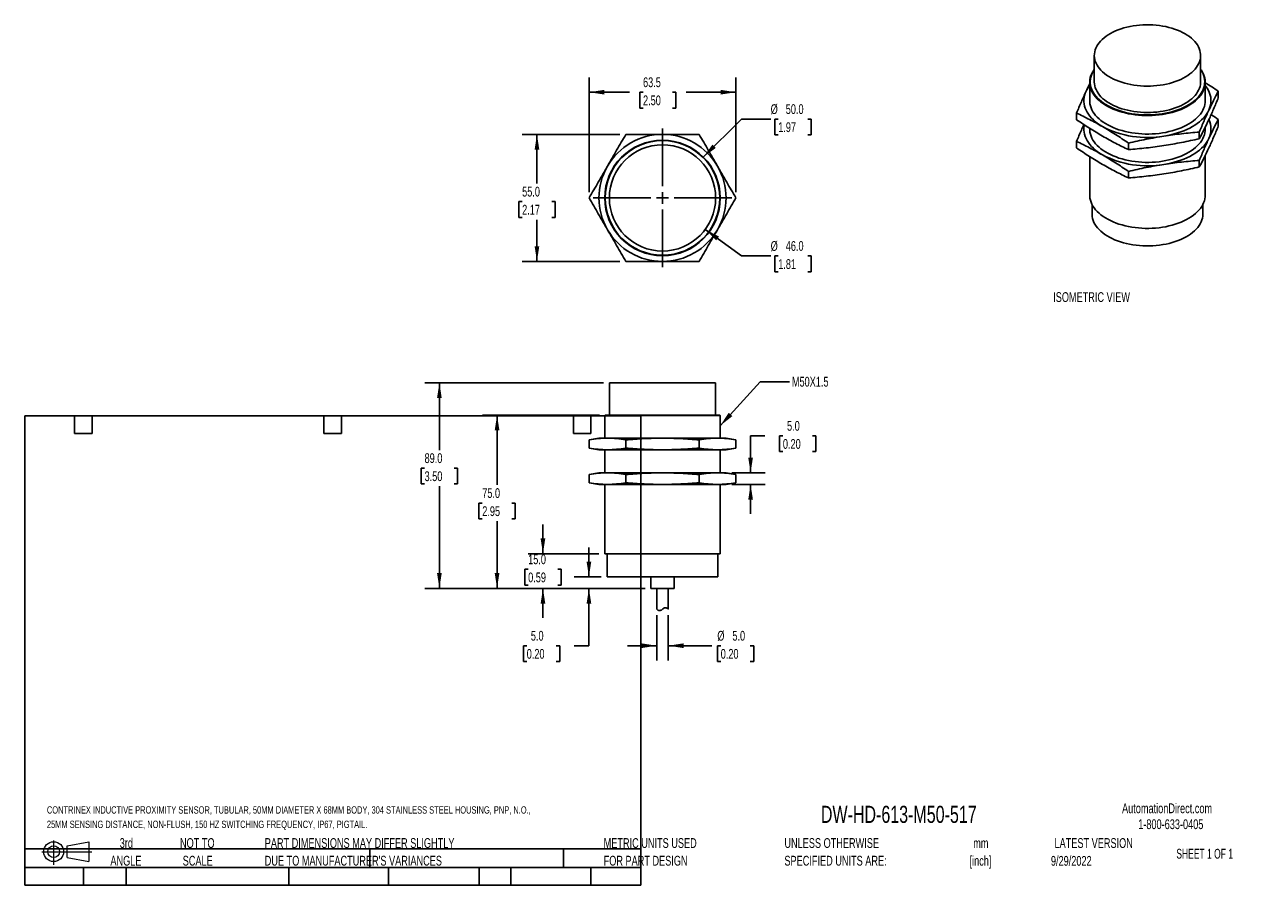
# Model space of a CAD drawing. Header units: millimetres. Extents: x 6 to 543, y 6 to 379.
import ezdxf

# ---------------------------------------------------------------- set-up
doc = ezdxf.new("R2010")
doc.units = ezdxf.units.MM
doc.header["$LTSCALE"] = 2
doc.linetypes.add('CENTERX2', pattern=[20.32, 12.7, -2.54, 2.54, -2.54])
doc.layers.add('CENTER', color=40, linetype='CENTERX2')
doc.layers.add('DIMENSIONS', color=140, linetype='Continuous', lineweight=25)
doc.layers.add('TEXT', color=140, linetype='Continuous', lineweight=25)
doc.styles.add('SLDTEXTSTYLE0', font='TXT', dxfattribs={"width": 0.7})
doc.styles.add('SLDTEXTSTYLE1', font='TXT', dxfattribs={"width": 0.65})
doc.dimstyles.new('SLDDIMSTYLE0', dxfattribs={"dimtxt": 4.316016, "dimasz": 6.604, "dimexe": 0, "dimexo": 0.0625, "dimgap": 1.079004, "dimtad": 0, "dimtih": 1, "dimtoh": 1, "dimrnd": 1e-09, "dimzin": 4, "dimdsep": 46, "dimtxsty": 'SLDTEXTSTYLE0', "dimsah": 1, "dimcen": 0.09, "dimadec": 0, "dimazin": 1, "dimtfac": 1, "dimtmove": 0, "dimatfit": 0, "dimfxl": 0, "dimfrac": 2, "dimtolj": 1, "dimtzin": 12, "dimarcsym": 0})
doc.dimstyles.new('SLDDIMSTYLE1', dxfattribs={"dimtxt": 4.316016, "dimasz": 6.604, "dimexe": 0, "dimexo": 0.0625, "dimgap": 1.079004, "dimtad": 0, "dimtih": 1, "dimtoh": 1, "dimrnd": 1e-09, "dimzin": 4, "dimdsep": 46, "dimtxsty": 'SLDTEXTSTYLE0', "dimsah": 1, "dimcen": 0.09, "dimadec": 0, "dimazin": 1, "dimtfac": 1, "dimtofl": 0, "dimtmove": 0, "dimatfit": 3, "dimfxl": 0, "dimfrac": 2, "dimtolj": 1, "dimtzin": 12, "dimarcsym": 0})
doc.dimstyles.new('SLDDIMSTYLE2', dxfattribs={"dimtxt": 0.18, "dimasz": 6.604, "dimexe": 0, "dimexo": 0.0625, "dimgap": 0, "dimtad": 0, "dimtih": 1, "dimtoh": 1, "dimdec": 0, "dimrnd": 1e-09, "dimzin": 0, "dimdsep": 46, "dimtxsty": 'Standard', "dimsah": 1, "dimcen": 0.09, "dimadec": 0, "dimazin": 0, "dimtfac": 6.604, "dimtdec": 0, "dimtofl": 0, "dimtmove": 0, "dimatfit": 3, "dimfxl": 0, "dimfrac": 2, "dimtolj": 1, "dimtzin": 0, "dimarcsym": 0})
doc.dimstyles.new('SLDDIMSTYLE3', dxfattribs={"dimtxt": 4.316016, "dimasz": 6.604, "dimexe": 0, "dimexo": 0.0625, "dimgap": 1.079004, "dimtad": 0, "dimtih": 1, "dimtoh": 1, "dimrnd": 1e-09, "dimzin": 4, "dimdsep": 46, "dimtxsty": 'SLDTEXTSTYLE0', "dimsah": 1, "dimcen": 0, "dimadec": 0, "dimazin": 1, "dimtfac": 1, "dimtofl": 0, "dimtmove": 0, "dimatfit": 3, "dimfxl": 0, "dimfrac": 2, "dimtolj": 1, "dimtzin": 12, "dimarcsym": 0})
doc.dimstyles.new('SLDDIMSTYLE4', dxfattribs={"dimtxt": 4.316016, "dimasz": 6.604, "dimexe": 0, "dimexo": 0.0625, "dimgap": 1.079004, "dimtad": 0, "dimtih": 1, "dimtoh": 1, "dimrnd": 1e-09, "dimzin": 12, "dimdsep": 46, "dimtxsty": 'SLDTEXTSTYLE0', "dimsah": 1, "dimcen": 0.09, "dimadec": 0, "dimazin": 3, "dimtfac": 1, "dimtofl": 0, "dimtmove": 0, "dimatfit": 3, "dimfxl": 0, "dimfrac": 2, "dimtolj": 1, "dimtzin": 12, "dimarcsym": 0})

# ---------------------------------------------------------------- blocks, each defined once
blk = doc.blocks.new('Block11')
at = {"color": 7, "linetype": 'Continuous', "lineweight": 18}
for p, q in [((0, 5.76), (21.75, 5.76)), ((5.18, 10.62), (5.18, 0)), ((10.96, 8.33), (20.35, 10.06)), ((10.96, 3.19), (10.96, 8.33)), ((20.35, 10.06), (20.35, 1.46)), ((10.96, 3.19), (20.35, 1.46))]:
    blk.add_line(p, q, dxfattribs=at)
for radius in [4.3, 2.57]:
    blk.add_circle((5.18, 5.76), radius, dxfattribs=at)
blk = doc.blocks.new('Block12')
at = {"color": 7, "linetype": 'Continuous'}
blk.add_blockref('Block11', (0, 0), dxfattribs=at)
blk = doc.blocks.new('SW_NOTE_0')
at = {"layer": 'TEXT', "color": 0, "char_height": 3.175, "attachment_point": 1, "style": 'SLDTEXTSTYLE0'}
for s, insert in [('CONTRINEX INDUCTIVE PROXIMITY SENSOR, TUBULAR, 50MM DIAMETER X 68MM BODY, 304 STAINLESS STEEL HOUSING, PNP, N.O.,', (0, 4.09)), ('25MM SENSING DISTANCE, NON-FLUSH, 150 HZ SWITCHING FREQUENCY, IP67, PIGTAIL.', (0, -2.14))]:
    blk.add_mtext(s, dxfattribs=dict(at, insert=insert))
blk = doc.blocks.new('SW_NOTE_0_1')
at = {"layer": 'TEXT', "color": 0, "char_height": 4.233, "attachment_point": 2, "style": 'SLDTEXTSTYLE0'}
for s, insert in [('mm', (5.69, 5.46)), ('[inch]', (5.52, -2.19))]:
    blk.add_mtext(s, dxfattribs=dict(at, insert=insert))
blk = doc.blocks.new('SW_NOTE_0_2')
at = {"layer": 'TEXT', "color": 0, "char_height": 4.2333, "attachment_point": 1, "style": 'SLDTEXTSTYLE0'}
for s, insert in [('UNLESS OTHERWISE', (0, 5.46)), ('SPECIFIED UNITS ARE:', (0, -2.19))]:
    blk.add_mtext(s, dxfattribs=dict(at, insert=insert))
blk = doc.blocks.new('SW_NOTE_0_3')
at = {"layer": 'TEXT', "color": 0, "char_height": 4.2333, "attachment_point": 1, "style": 'SLDTEXTSTYLE0'}
for s, insert in [('PART DIMENSIONS MAY DIFFER SLIGHTLY', (0, 5.46)), ("DUE TO MANUFACTURER'S VARIANCES", (0, -2.19))]:
    blk.add_mtext(s, dxfattribs=dict(at, insert=insert))
blk = doc.blocks.new('SW_NOTE_0_4')
at = {"layer": 'TEXT', "color": 0, "char_height": 4.233, "attachment_point": 2, "style": 'SLDTEXTSTYLE0'}
for s, insert in [('NOT TO', (10.52, 5.46)), ('SCALE', (10.71, -2.19))]:
    blk.add_mtext(s, dxfattribs=dict(at, insert=insert))
blk = doc.blocks.new('SW_NOTE_0_5')
at = {"layer": 'TEXT', "color": 0, "char_height": 4.233, "attachment_point": 2, "style": 'SLDTEXTSTYLE0'}
for s, insert in [('3rd', (4.63, 5.46)), ('ANGLE', (4.44, -2.19))]:
    blk.add_mtext(s, dxfattribs=dict(at, insert=insert))
blk = doc.blocks.new('SW_NOTE_0_6')
at = {"layer": 'TEXT', "color": 0, "char_height": 4.2333, "attachment_point": 1, "style": 'SLDTEXTSTYLE0'}
for s, insert in [('METRIC UNITS USED', (0, 5.46)), ('FOR PART DESIGN', (0, -2.19))]:
    blk.add_mtext(s, dxfattribs=dict(at, insert=insert))
blk = doc.blocks.new('_D')
at = {"layer": 'DIMENSIONS'}
for p, q in [((279.94, 123.3), (279.94, 103.67)), ((284.94, 123.3), (284.94, 103.67)), ((279.94, 110.02), (267.24, 110.02)), ((284.94, 110.02), (303.77, 110.02)), ((307.64, 110.02), (306.19, 110.02)), ((306.19, 110.02), (306.19, 103.16)), ((320.46, 110.02), (321.91, 110.02)), ((321.91, 110.02), (321.91, 103.16)), ((306.19, 103.16), (307.64, 103.16)), ((321.91, 103.16), (320.46, 103.16))]:
    blk.add_line(p, q, dxfattribs=at)
for points in [[(279.94, 110.02), (273.33, 111.04), (273.33, 109)], [(284.94, 110.02), (291.54, 109), (291.54, 111.04)]]:
    blk.add_solid(points, dxfattribs=at)
at = {"layer": 'DIMENSIONS', "char_height": 4.233, "attachment_point": 1, "style": 'SLDTEXTSTYLE0'}
for s, insert in [('%%c', (306.17, 116.44)), ('5.0', (312.69, 116.44)), ('0.20', (307.64, 108.62))]:
    blk.add_mtext(s, dxfattribs=dict(at, insert=insert))
blk = doc.blocks.new('_D_1')
at = {"layer": 'DIMENSIONS'}
for p, q in [((250.59, 139.84), (250.59, 152.54)), ((255.9, 139.84), (244.24, 139.84)), ((274.9, 134.84), (244.24, 134.84)), ((250.59, 110.02), (250.59, 134.84)), ((223.65, 110.02), (222.2, 110.02)), ((222.2, 110.02), (222.2, 103.16)), ((236.47, 110.02), (237.92, 110.02)), ((237.92, 110.02), (237.92, 103.16)), ((244.25, 110.02), (250.59, 110.02)), ((222.2, 103.16), (223.65, 103.16)), ((237.92, 103.16), (236.47, 103.16))]:
    blk.add_line(p, q, dxfattribs=at)
for points in [[(250.59, 139.84), (251.6, 146.45), (249.57, 146.45)], [(250.59, 134.84), (249.57, 128.24), (251.6, 128.24)]]:
    blk.add_solid(points, dxfattribs=at)
at = {"layer": 'DIMENSIONS', "char_height": 4.233, "attachment_point": 1, "style": 'SLDTEXTSTYLE0'}
for s, insert in [('5.0', (225.44, 116.44)), ('0.20', (223.65, 108.62))]:
    blk.add_mtext(s, dxfattribs=dict(at, insert=insert))
blk = doc.blocks.new('_D_2')
at = {"layer": 'DIMENSIONS'}
for p, q in [((230.68, 149.84), (230.68, 162.54)), ((254.9, 149.84), (224.33, 149.84)), ((224.27, 143.12), (222.82, 143.12)), ((222.82, 143.12), (222.82, 136.26)), ((237.09, 143.12), (238.54, 143.12)), ((238.54, 143.12), (238.54, 136.26)), ((222.82, 136.26), (224.27, 136.26)), ((274.9, 134.84), (224.33, 134.84)), ((230.68, 134.84), (230.68, 122.14)), ((238.54, 136.26), (237.09, 136.26))]:
    blk.add_line(p, q, dxfattribs=at)
for points in [[(230.68, 149.84), (231.7, 156.45), (229.67, 156.45)], [(230.68, 134.84), (229.67, 128.24), (231.7, 128.24)]]:
    blk.add_solid(points, dxfattribs=at)
at = {"layer": 'DIMENSIONS', "char_height": 4.233, "attachment_point": 1, "style": 'SLDTEXTSTYLE0'}
for s, insert in [('15.0', (224.27, 149.54)), ('0.59', (224.27, 141.71))]:
    blk.add_mtext(s, dxfattribs=dict(at, insert=insert))
blk = doc.blocks.new('_D_3')
at = {"layer": 'DIMENSIONS'}
for p, q in [((255.1, 209.84), (204.46, 209.84)), ((210.81, 209.84), (210.81, 179.6)), ((204.4, 171.77), (202.95, 171.77)), ((202.95, 171.77), (202.95, 164.91)), ((217.23, 171.77), (218.67, 171.77)), ((218.67, 171.77), (218.67, 164.91)), ((202.95, 164.91), (204.4, 164.91)), ((210.81, 134.84), (210.81, 163.95)), ((218.67, 164.91), (217.23, 164.91)), ((274.9, 134.84), (204.46, 134.84))]:
    blk.add_line(p, q, dxfattribs=at)
for points in [[(210.81, 209.84), (209.8, 203.24), (211.83, 203.24)], [(210.81, 134.84), (211.83, 141.45), (209.8, 141.45)]]:
    blk.add_solid(points, dxfattribs=at)
at = {"layer": 'DIMENSIONS', "char_height": 4.233, "attachment_point": 1, "style": 'SLDTEXTSTYLE0'}
for s, insert in [('75.0', (204.4, 178.2)), ('2.95', (204.4, 170.37))]:
    blk.add_mtext(s, dxfattribs=dict(at, insert=insert))
blk = doc.blocks.new('_D_4')
at = {"layer": 'DIMENSIONS'}
for p, q in [((256.9, 223.84), (179.5, 223.84)), ((185.85, 223.84), (185.85, 194.73)), ((179.43, 186.9), (177.98, 186.9)), ((177.98, 186.9), (177.98, 180.04)), ((192.26, 186.9), (193.71, 186.9)), ((193.71, 186.9), (193.71, 180.04)), ((177.98, 180.04), (179.43, 180.04)), ((185.85, 134.84), (185.85, 179.07)), ((193.71, 180.04), (192.26, 180.04)), ((274.9, 134.84), (179.5, 134.84))]:
    blk.add_line(p, q, dxfattribs=at)
for points in [[(185.85, 223.84), (184.83, 217.24), (186.86, 217.24)], [(185.85, 134.84), (186.86, 141.45), (184.83, 141.45)]]:
    blk.add_solid(points, dxfattribs=at)
at = {"layer": 'DIMENSIONS', "char_height": 4.233, "attachment_point": 1, "style": 'SLDTEXTSTYLE0'}
for s, insert in [('89.0', (179.43, 193.32)), ('3.50', (179.43, 185.5))]:
    blk.add_mtext(s, dxfattribs=dict(at, insert=insert))
blk = doc.blocks.new('_D_5')
at = {"layer": 'DIMENSIONS'}
for p, q in [((326.78, 200.88), (320.57, 200.88)), ((320.57, 200.88), (320.57, 184.84)), ((334.56, 200.88), (333.11, 200.88)), ((333.11, 200.88), (333.11, 194.02)), ((347.38, 200.88), (348.83, 200.88)), ((348.83, 200.88), (348.83, 194.02)), ((333.11, 194.02), (334.56, 194.02)), ((348.83, 194.02), (347.38, 194.02)), ((312.48, 184.84), (326.92, 184.84)), ((312.48, 179.84), (326.92, 179.84)), ((320.57, 179.84), (320.57, 167.14))]:
    blk.add_line(p, q, dxfattribs=at)
for points in [[(320.57, 184.84), (321.59, 191.45), (319.56, 191.45)], [(320.57, 179.84), (319.56, 173.24), (321.59, 173.24)]]:
    blk.add_solid(points, dxfattribs=at)
at = {"layer": 'DIMENSIONS', "char_height": 4.233, "attachment_point": 1, "style": 'SLDTEXTSTYLE0'}
for s, insert in [('5.0', (336.35, 207.3)), ('0.20', (334.56, 199.47))]:
    blk.add_mtext(s, dxfattribs=dict(at, insert=insert))
blk = doc.blocks.new('_D_6')
at = {"layer": 'DIMENSIONS'}
for p, q in [((300.11, 321.52), (316.57, 337.98)), ((316.57, 337.98), (329.27, 337.98)), ((332.53, 337.98), (331.08, 337.98)), ((331.08, 337.98), (331.08, 331.12)), ((345.36, 337.98), (346.8, 337.98)), ((346.8, 337.98), (346.8, 331.12)), ((331.08, 331.12), (332.53, 331.12)), ((346.8, 331.12), (345.36, 331.12))]:
    blk.add_line(p, q, dxfattribs=at)
blk.add_solid([(300.11, 321.52), (305.5, 325.47), (304.06, 326.91)], dxfattribs=at)
at = {"layer": 'DIMENSIONS', "char_height": 4.233, "attachment_point": 1, "style": 'SLDTEXTSTYLE0'}
for s, insert in [('%%c', (329.27, 344.4)), ('50.0', (335.79, 344.4)), ('1.97', (332.53, 336.57))]:
    blk.add_mtext(s, dxfattribs=dict(at, insert=insert))
blk = doc.blocks.new('_D_7')
at = {"layer": 'DIMENSIONS'}
for p, q in [((300.96, 290.21), (316.57, 278.74)), ((316.57, 278.74), (329.27, 278.74)), ((332.53, 278.74), (331.08, 278.74)), ((331.08, 278.74), (331.08, 271.88)), ((345.36, 278.74), (346.8, 278.74)), ((346.8, 278.74), (346.8, 271.88)), ((331.08, 271.88), (332.53, 271.88)), ((346.8, 271.88), (345.36, 271.88))]:
    blk.add_line(p, q, dxfattribs=at)
blk.add_solid([(300.96, 290.21), (305.68, 285.48), (306.89, 287.12)], dxfattribs=at)
at = {"layer": 'DIMENSIONS', "char_height": 4.233, "attachment_point": 1, "style": 'SLDTEXTSTYLE0'}
for s, insert in [('%%c', (329.27, 285.16)), ('46.0', (335.79, 285.16)), ('1.81', (332.53, 277.33))]:
    blk.add_mtext(s, dxfattribs=dict(at, insert=insert))
blk = doc.blocks.new('_D_8')
at = {"layer": 'DIMENSIONS'}
for p, q in [((250.68, 306.38), (250.68, 355.95)), ((314.19, 306.38), (314.19, 355.95)), ((250.68, 349.6), (268.16, 349.6)), ((274.01, 349.6), (272.56, 349.6)), ((272.56, 349.6), (272.56, 342.74)), ((286.83, 349.6), (288.28, 349.6)), ((288.28, 349.6), (288.28, 342.74)), ((314.19, 349.6), (292.68, 349.6)), ((272.56, 342.74), (274.01, 342.74)), ((288.28, 342.74), (286.83, 342.74))]:
    blk.add_line(p, q, dxfattribs=at)
for points in [[(250.68, 349.6), (257.29, 348.58), (257.29, 350.61)], [(314.19, 349.6), (307.59, 350.61), (307.59, 348.58)]]:
    blk.add_solid(points, dxfattribs=at)
at = {"layer": 'DIMENSIONS', "char_height": 4.233, "attachment_point": 1, "style": 'SLDTEXTSTYLE0'}
for s, insert in [('63.5', (274.01, 356.02)), ('2.50', (274.01, 348.19))]:
    blk.add_mtext(s, dxfattribs=dict(at, insert=insert))
blk = doc.blocks.new('_D_9')
at = {"layer": 'DIMENSIONS'}
for p, q in [((264.02, 331.34), (221.74, 331.34)), ((228.09, 331.34), (228.09, 310.07)), ((221.67, 302.25), (220.23, 302.25)), ((220.23, 302.25), (220.23, 295.39)), ((234.5, 302.25), (235.95, 302.25)), ((235.95, 302.25), (235.95, 295.39)), ((220.23, 295.39), (221.67, 295.39)), ((235.95, 295.39), (234.5, 295.39)), ((228.09, 276.34), (228.09, 294.42)), ((264.02, 276.34), (221.74, 276.34))]:
    blk.add_line(p, q, dxfattribs=at)
for points in [[(228.09, 331.34), (227.07, 324.74), (229.1, 324.74)], [(228.09, 276.34), (229.1, 282.95), (227.07, 282.95)]]:
    blk.add_solid(points, dxfattribs=at)
at = {"layer": 'DIMENSIONS', "char_height": 4.233, "attachment_point": 1, "style": 'SLDTEXTSTYLE0'}
for s, insert in [('55.0', (221.67, 308.67)), ('2.17', (221.67, 300.85))]:
    blk.add_mtext(s, dxfattribs=dict(at, insert=insert))
blk = doc.blocks.new('SW_CENTERMARKSYMBOL_0')
at = {"layer": 'CENTER', "color": 0}
for p, q in [((0, 5.08), (0, 30.04)), ((-5.08, 0), (-30.04, 0)), ((0, 0), (-2.54, 0)), ((0, 0), (0, 2.54)), ((0, 0), (0, -2.54)), ((0, 0), (2.54, 0)), ((5.08, 0), (30.04, 0)), ((0, -5.08), (0, -30.04))]:
    blk.add_line(p, q, dxfattribs=at)

msp = doc.modelspace()

# ---------------------------------------------------------------- linework, layer by layer
for p, q in [((469.384, 365.511), (469.384, 354.08)), ((515.384, 354.08), (515.384, 365.511)), ((467.384, 353.916), (467.384, 345.914)), ((517.384, 345.914), (517.384, 353.916)), ((523.056, 350.046), (523.056, 347.188)), ((461.711, 337.699), (461.711, 340.557)), ((523.056, 337.798), (523.056, 334.94)), ((467.384, 333.972), (467.384, 333.666)), ((517.384, 333.666), (517.384, 334.459)), ((461.711, 325.451), (461.711, 328.309)), ((484.165, 324.737), (484.165, 327.595)), ((514.837, 329.482), (514.837, 332.339)), ((467.384, 321.723), (467.384, 305.087)), ((517.384, 305.087), (517.384, 322.211)), ((514.837, 317.234), (514.837, 320.091)), ((484.165, 312.489), (484.165, 315.347)), ((468.384, 301.046), (468.384, 296.922)), ((516.384, 296.922), (516.384, 301.046)), ((259.436, 223.842), (259.436, 209.842)), ((305.436, 223.842), (259.436, 223.842)), ((305.436, 209.842), (305.436, 223.842)), ((257.636, 209.842), (257.436, 209.642)), ((257.436, 209.642), (257.436, 199.842)), ((307.436, 209.642), (257.436, 209.642)), ((307.236, 209.842), (257.636, 209.842)), ((307.436, 209.642), (307.236, 209.842)), ((307.436, 199.842), (307.436, 209.642)), ((254.936, 199.842), (250.682, 199.091)), ((250.682, 195.592), (250.682, 199.091)), ((258.62, 199.842), (254.936, 199.842)), ((282.436, 199.842), (258.62, 199.842)), ((266.559, 195.592), (266.559, 199.091)), ((306.251, 199.842), (282.436, 199.842)), ((298.313, 195.592), (298.313, 199.091)), ((309.936, 199.842), (306.251, 199.842)), ((314.19, 199.091), (309.936, 199.842)), ((314.19, 195.592), (314.19, 199.091)), ((250.682, 195.592), (254.936, 194.842)), ((254.936, 194.842), (258.62, 194.842)), ((257.436, 194.842), (257.436, 184.842)), ((258.62, 194.842), (282.436, 194.842)), ((282.436, 194.842), (306.251, 194.842)), ((306.251, 194.842), (309.936, 194.842)), ((307.436, 184.842), (307.436, 194.842)), ((309.936, 194.842), (314.19, 195.592)), ((254.936, 184.842), (250.682, 184.091)), ((250.682, 180.592), (250.682, 184.091)), ((258.62, 184.842), (254.936, 184.842)), ((282.436, 184.842), (258.62, 184.842)), ((266.559, 180.592), (266.559, 184.091)), ((306.251, 184.842), (282.436, 184.842)), ((298.313, 180.592), (298.313, 184.091)), ((309.936, 184.842), (306.251, 184.842)), ((314.19, 184.091), (309.936, 184.842)), ((314.19, 180.592), (314.19, 184.091)), ((250.682, 180.592), (254.936, 179.842)), ((254.936, 179.842), (258.62, 179.842)), ((257.436, 179.842), (257.436, 149.842)), ((258.62, 179.842), (282.436, 179.842)), ((282.436, 179.842), (306.251, 179.842)), ((306.251, 179.842), (309.936, 179.842)), ((307.436, 149.842), (307.436, 179.842)), ((309.936, 179.842), (314.19, 180.592)), ((257.436, 149.842), (307.436, 149.842)), ((258.436, 149.842), (258.436, 139.842)), ((306.436, 139.842), (306.436, 149.842)), ((258.436, 139.842), (306.436, 139.842)), ((277.436, 139.842), (277.436, 134.842)), ((287.436, 134.842), (287.436, 139.842)), ((277.436, 134.842), (287.436, 134.842)), ((279.936, 134.842), (279.936, 125.834)), ((284.936, 125.849), (284.936, 134.842))]:
    msp.add_line(p, q)
at = {"flags": 128}
for points in [[(508.647, 374.9), (509.627, 374.298), (510.54, 373.662), (511.382, 372.995), (512.152, 372.298), (512.844, 371.576), (513.458, 370.83), (513.99, 370.063), (514.438, 369.279), (514.801, 368.48), (515.078, 367.67), (515.266, 366.851), (515.366, 366.027), (515.377, 365.201), (515.3, 364.377), (515.133, 363.556), (514.879, 362.744), (514.537, 361.942), (514.11, 361.154), (513.599, 360.382), (513.005, 359.631), (512.332, 358.902), (511.582, 358.199), (510.757, 357.524), (509.861, 356.88), (508.898, 356.27), (507.871, 355.695), (506.784, 355.158), (505.641, 354.661), (504.447, 354.206), (503.206, 353.795), (501.924, 353.429), (500.604, 353.11), (499.253, 352.839), (497.875, 352.617), (496.475, 352.445), (495.06, 352.324), (493.635, 352.253), (492.205, 352.234), (490.775, 352.266), (489.352, 352.349), (487.941, 352.484), (486.546, 352.668), (485.174, 352.903), (483.83, 353.186), (482.52, 353.517), (481.247, 353.894), (480.017, 354.316), (478.836, 354.781), (477.706, 355.288), (476.634, 355.835), (475.622, 356.419), (474.676, 357.038), (473.797, 357.69), (472.991, 358.372), (472.26, 359.082), (471.606, 359.817), (471.033, 360.573), (470.543, 361.349), (470.137, 362.141), (469.817, 362.946), (469.584, 363.761), (469.44, 364.583), (469.384, 365.408), (469.418, 366.234), (469.54, 367.056), (469.751, 367.873), (470.049, 368.681), (470.433, 369.476), (470.903, 370.257), (471.455, 371.018), (472.089, 371.759), (472.801, 372.475), (473.589, 373.164), (474.45, 373.824), (475.379, 374.452), (476.375, 375.045), (477.433, 375.601), (478.548, 376.118), (479.717, 376.594), (480.935, 377.027), (482.198, 377.416), (483.499, 377.758), (484.836, 378.053), (486.201, 378.3), (487.59, 378.497), (488.998, 378.644), (490.419, 378.74), (491.847, 378.785), (493.278, 378.779), (494.705, 378.721), (496.123, 378.612), (497.527, 378.453), (498.91, 378.243), (500.269, 377.984), (501.597, 377.677), (502.889, 377.323), (504.141, 376.923), (505.347, 376.479), (506.503, 375.992), (507.605, 375.465), (508.647, 374.9)], [(515.384, 359.572), (515.723, 359.088), (516.217, 358.273), (516.626, 357.443), (516.948, 356.599), (517.182, 355.746), (517.327, 354.887), (517.383, 354.024), (517.349, 353.161), (517.227, 352.3), (517.015, 351.446), (516.715, 350.6), (516.328, 349.766), (515.855, 348.946), (515.298, 348.145), (514.659, 347.364), (513.94, 346.607), (513.144, 345.876), (512.274, 345.173), (511.333, 344.502), (510.324, 343.865), (509.251, 343.264), (508.117, 342.7), (506.927, 342.177), (505.685, 341.696), (504.395, 341.259), (503.062, 340.867), (501.691, 340.521), (500.287, 340.224), (498.854, 339.976), (497.398, 339.777), (495.925, 339.63), (494.438, 339.533), (492.945, 339.488), (491.449, 339.494), (489.957, 339.552), (488.473, 339.662), (487.003, 339.822), (485.553, 340.033), (484.127, 340.294), (482.73, 340.603), (481.368, 340.96), (480.046, 341.364), (478.768, 341.812), (477.538, 342.304), (476.362, 342.837), (475.243, 343.41), (474.185, 344.021), (473.193, 344.667), (472.269, 345.346), (471.417, 346.056), (470.64, 346.794), (469.941, 347.557), (469.323, 348.343), (468.787, 349.15), (468.335, 349.973), (467.97, 350.81), (467.692, 351.659), (467.502, 352.515), (467.401, 353.377), (467.39, 354.24), (467.468, 355.102), (467.636, 355.96), (467.892, 356.811), (468.236, 357.652), (468.666, 358.479), (469.181, 359.289), (469.384, 359.572)], [(515.384, 359.434), (515.537, 359.21), (516.027, 358.402), (516.432, 357.578), (516.751, 356.741), (516.984, 355.895), (517.128, 355.043), (517.183, 354.187), (517.15, 353.33), (517.028, 352.477), (516.818, 351.629), (516.52, 350.789), (516.136, 349.962), (515.667, 349.149), (515.114, 348.354), (514.481, 347.58), (513.768, 346.829), (512.978, 346.103), (512.115, 345.407), (511.181, 344.741), (510.18, 344.109), (509.116, 343.512), (507.991, 342.953), (506.81, 342.434), (505.578, 341.957), (504.299, 341.523), (502.977, 341.135), (501.617, 340.792), (500.224, 340.497), (498.802, 340.251), (497.358, 340.054), (495.896, 339.907), (494.422, 339.811), (492.94, 339.766), (491.456, 339.773), (489.976, 339.83), (488.504, 339.939), (487.046, 340.098), (485.607, 340.308), (484.193, 340.566), (482.808, 340.873), (481.457, 341.227), (480.145, 341.628), (478.877, 342.073), (477.657, 342.56), (476.49, 343.089), (475.38, 343.658), (474.331, 344.263), (473.346, 344.904), (472.43, 345.578), (471.585, 346.282), (470.814, 347.014), (470.121, 347.771), (469.507, 348.551), (468.975, 349.351), (468.527, 350.168), (468.165, 350.998), (467.889, 351.84), (467.701, 352.69), (467.601, 353.544), (467.59, 354.401), (467.668, 355.256), (467.834, 356.107), (468.088, 356.951), (468.429, 357.785), (468.856, 358.605), (469.367, 359.41), (469.384, 359.434)], [(469.384, 354.08), (469.384, 353.976), (469.44, 353.151), (469.584, 352.329), (469.817, 351.515), (470.137, 350.71), (470.543, 349.918), (471.033, 349.142), (471.606, 348.385), (472.26, 347.65), (472.991, 346.941), (473.797, 346.258), (474.676, 345.607), (475.622, 344.987), (476.634, 344.403), (477.706, 343.857), (478.836, 343.35), (480.017, 342.884), (481.247, 342.462), (482.52, 342.085), (483.83, 341.754), (485.174, 341.471), (486.546, 341.237), (487.941, 341.052), (489.352, 340.918), (490.775, 340.834), (492.205, 340.802), (493.635, 340.822), (495.06, 340.892), (496.475, 341.014), (497.875, 341.186), (499.253, 341.408), (500.604, 341.679), (501.924, 341.998), (503.206, 342.364), (504.447, 342.775), (505.641, 343.23), (506.784, 343.726), (507.871, 344.263), (508.898, 344.838), (509.861, 345.449), (510.757, 346.093), (511.582, 346.767), (512.332, 347.471), (513.005, 348.199), (513.599, 348.951), (514.11, 349.722), (514.537, 350.51), (514.879, 351.312), (515.133, 352.125), (515.3, 352.945), (515.377, 353.77), (515.384, 354.08)], [(472.938, 334.689), (471.841, 335.36), (470.812, 336.068), (469.857, 336.808), (468.978, 337.58), (468.178, 338.38), (467.46, 339.205), (466.827, 340.053), (466.28, 340.921), (465.821, 341.805), (465.452, 342.704), (465.174, 343.613), (464.988, 344.53), (464.895, 345.452), (464.895, 346.376), (464.988, 347.298), (465.174, 348.215), (465.452, 349.124), (465.821, 350.023)], [(467.384, 345.914), (467.401, 345.374), (467.502, 344.513), (467.692, 343.656), (467.97, 342.808), (468.335, 341.971), (468.787, 341.147), (469.323, 340.341), (469.941, 339.555), (470.64, 338.792), (471.417, 338.054), (472.269, 337.344), (473.193, 336.665), (474.185, 336.019), (475.243, 335.408), (476.362, 334.835), (477.538, 334.302), (478.768, 333.81), (480.046, 333.362), (481.368, 332.958), (482.73, 332.601), (484.127, 332.292), (485.553, 332.031), (487.003, 331.82), (488.473, 331.66), (489.957, 331.55), (491.449, 331.492), (492.945, 331.486), (494.438, 331.531), (495.925, 331.627), (497.398, 331.775), (498.854, 331.974), (500.287, 332.222), (501.691, 332.519), (503.062, 332.865), (504.395, 333.257), (505.685, 333.694), (506.927, 334.175), (508.117, 334.698), (509.251, 335.261), (510.324, 335.863), (511.333, 336.5), (512.274, 337.171), (513.144, 337.874), (513.94, 338.605), (514.659, 339.362), (515.298, 340.143), (515.855, 340.944), (516.328, 341.763), (516.715, 342.598), (517.015, 343.443), (517.227, 344.298), (517.349, 345.159), (517.384, 345.914)], [(518.947, 341.805), (518.488, 340.921), (517.941, 340.053), (517.307, 339.205), (516.589, 338.38), (515.789, 337.58), (514.91, 336.808), (513.955, 336.068), (512.927, 335.36), (511.829, 334.689), (510.666, 334.055), (509.44, 333.461), (508.157, 332.91), (506.821, 332.402), (505.435, 331.941), (504.006, 331.526), (502.537, 331.16), (501.034, 330.845), (499.501, 330.58)], [(472.938, 322.44), (471.841, 323.112), (470.812, 323.82), (469.857, 324.56), (468.978, 325.332), (468.178, 326.132), (467.46, 326.957), (466.827, 327.805), (466.28, 328.672), (465.821, 329.557), (465.452, 330.456), (465.174, 331.365), (464.988, 332.282), (464.895, 333.204), (464.895, 334.128), (464.988, 335.05), (465.061, 335.464)], [(467.384, 333.666), (467.401, 333.126), (467.502, 332.265), (467.692, 331.408), (467.97, 330.56), (468.335, 329.723), (468.787, 328.899), (469.323, 328.093), (469.941, 327.307), (470.64, 326.544), (471.417, 325.806), (472.269, 325.096), (473.193, 324.417), (474.185, 323.771), (475.243, 323.16), (476.362, 322.587), (477.538, 322.054), (478.768, 321.562), (480.046, 321.114), (481.368, 320.71), (482.73, 320.353), (484.127, 320.044), (485.553, 319.783), (487.003, 319.572), (488.473, 319.412), (489.957, 319.302), (491.449, 319.244), (492.945, 319.237), (494.438, 319.283), (495.925, 319.379), (497.398, 319.527), (498.854, 319.726), (500.287, 319.974), (501.691, 320.271), (503.062, 320.617), (504.395, 321.009), (505.685, 321.446), (506.927, 321.927), (508.117, 322.45), (509.251, 323.013), (510.324, 323.615), (511.333, 324.252), (512.274, 324.923), (513.144, 325.625), (513.94, 326.357), (514.659, 327.114), (515.298, 327.895), (515.855, 328.696), (516.328, 329.515), (516.715, 330.349), (517.015, 331.195), (517.227, 332.05), (517.349, 332.911), (517.384, 333.666)], [(518.947, 329.557), (518.488, 328.672), (517.941, 327.805), (517.307, 326.957), (516.589, 326.132), (515.789, 325.332), (514.91, 324.56), (513.955, 323.82), (512.927, 323.112), (511.829, 322.44), (510.666, 321.807), (509.44, 321.213), (508.157, 320.662), (506.821, 320.154), (505.435, 319.692), (504.006, 319.278), (502.537, 318.912), (501.034, 318.596), (499.501, 318.332)], [(467.384, 305.087), (467.401, 304.547), (467.502, 303.686), (467.692, 302.829), (467.97, 301.981), (468.335, 301.144), (468.787, 300.32), (469.323, 299.514), (469.941, 298.728), (470.64, 297.965), (471.417, 297.227), (472.269, 296.517), (473.193, 295.838), (474.185, 295.192), (475.243, 294.581), (476.362, 294.008), (477.538, 293.475), (478.768, 292.983), (480.046, 292.535), (481.368, 292.131), (482.73, 291.774), (484.127, 291.465), (485.553, 291.204), (487.003, 290.993), (488.473, 290.833), (489.957, 290.723), (491.449, 290.665), (492.945, 290.659), (494.438, 290.704), (495.925, 290.8), (497.398, 290.948), (498.854, 291.147), (500.287, 291.395), (501.691, 291.692), (503.062, 292.038), (504.395, 292.43), (505.685, 292.867), (506.927, 293.348), (508.117, 293.871), (509.251, 294.434), (510.324, 295.036), (511.333, 295.673), (512.274, 296.344), (513.144, 297.047), (513.94, 297.778), (514.659, 298.535), (515.298, 299.316), (515.855, 300.117), (516.328, 300.936), (516.715, 301.77), (517.015, 302.616), (517.227, 303.471), (517.349, 304.332), (517.384, 305.087)], [(468.384, 296.922), (468.39, 296.605), (468.468, 295.761), (468.635, 294.921), (468.891, 294.089), (469.233, 293.268), (469.662, 292.46), (470.176, 291.668), (470.772, 290.897), (471.448, 290.147), (472.203, 289.423), (473.032, 288.727), (473.933, 288.061), (474.904, 287.428), (475.939, 286.831), (477.035, 286.271), (478.188, 285.75), (479.394, 285.271), (480.649, 284.836), (481.947, 284.445), (483.284, 284.101), (484.655, 283.805), (486.054, 283.557), (487.477, 283.359), (488.919, 283.212), (490.373, 283.115), (491.835, 283.07), (493.299, 283.077), (494.759, 283.135), (496.21, 283.244), (497.648, 283.404), (499.065, 283.615), (500.458, 283.874), (501.821, 284.183), (503.149, 284.539), (504.437, 284.941), (505.679, 285.387), (506.873, 285.876), (508.012, 286.407), (509.094, 286.977), (510.113, 287.583), (511.066, 288.224), (511.95, 288.898), (512.761, 289.602), (513.496, 290.332), (514.152, 291.088), (514.728, 291.865), (515.22, 292.66), (515.628, 293.472), (515.949, 294.296), (516.182, 295.131), (516.327, 295.972), (516.383, 296.816), (516.384, 296.922)]]:
    msp.add_lwpolyline(points, dxfattribs=at)
for radius in [25, 24.8, 23]:
    msp.add_circle((282.436, 303.841), radius)
for centre, radius, start, end in [((477.166, 344.684), 12.539, 141.27533, 154.79755), ((509.889, 345.96), 9.965, 335.35808, 41.22846), ((492.326, 372.111), 42.146, 242.61204, 279.80188), ((510.341, 333.666), 9.536, 334.47739, 25.4966), ((282.436, 303.841), 27.5, 90, 150), ((282.436, 303.841), 27.5, 30, 90), ((492.326, 359.863), 42.146, 242.61204, 279.80188), ((282.436, 303.841), 27.5, 150, 210), ((282.436, 303.841), 27.5, 330, 30), ((282.436, 303.841), 27.5, 210, 270), ((282.436, 303.841), 27.5, 270, 330)]:
    msp.add_arc(centre, radius, start, end)
for points, knots in [([(465.821, 350.023), (465.134, 348.544), (464.449, 347.011), (463.079, 343.848), (462.395, 342.22), (461.711, 340.557)], [0, 0, 0, 0, 0.5, 0.5, 1, 1, 1, 1]), ([(467.384, 353.286), (467.206, 352.927), (466.685, 351.873), (466.164, 350.758), (465.821, 350.023)], [0, 0, 0, 0, 0.3413581, 1, 1, 1, 1]), ([(523.056, 350.046), (522.123, 350.673), (520.257, 351.926), (518.366, 353.165), (517.407, 353.759), (517.384, 353.774)], [0, 0, 0, 0, 0.4938593, 0.9877086, 1, 1, 1, 1]), ([(518.947, 341.805), (519.633, 343.284), (520.319, 344.705), (521.688, 347.444), (522.372, 348.764), (523.056, 350.046)], [0, 0, 0, 0, 0.5, 0.5, 1, 1, 1, 1]), ([(523.056, 347.188), (522.372, 345.526), (521.688, 343.897), (520.319, 340.735), (519.633, 339.201), (518.947, 337.723)], [0, 0, 0, 0, 0.5, 0.5, 1, 1, 1, 1]), ([(461.711, 340.557), (463.579, 339.669), (465.448, 338.745), (469.19, 336.796), (471.063, 335.771), (472.938, 334.689)], [0, 0, 0, 0, 0.5, 0.5, 1, 1, 1, 1]), ([(514.837, 332.339), (515.521, 334.002), (516.205, 335.631), (517.575, 338.793), (518.26, 340.326), (518.947, 341.805)], [0, 0, 0, 0, 0.5, 0.5, 1, 1, 1, 1]), ([(518.947, 329.557), (519.633, 331.036), (520.319, 332.457), (521.688, 335.196), (522.372, 336.515), (523.056, 337.798)], [0, 0, 0, 0, 0.5, 0.5, 1, 1, 1, 1]), ([(523.056, 337.798), (522.123, 338.431), (521.082, 339.138), (520.039, 339.811), (519.93, 339.882)], [0, 0, 0, 0, 0.89574888, 1, 1, 1, 1]), ([(472.938, 330.606), (471.063, 331.688), (469.19, 332.826), (465.448, 335.198), (463.579, 336.431), (461.711, 337.699)], [0, 0, 0, 0, 0.5, 0.5, 1, 1, 1, 1]), ([(464.837, 335.616), (464.822, 335.584), (464.465, 334.8), (463.765, 333.19), (462.738, 330.792), (462.054, 329.137), (461.711, 328.309)], [0, 0, 0, 0, 0.0140106, 0.3422206, 0.6711069, 1, 1, 1, 1]), ([(472.938, 334.689), (474.814, 333.606), (476.687, 332.468), (480.429, 330.097), (482.298, 328.863), (484.165, 327.595)], [0, 0, 0, 0, 0.5, 0.5, 1, 1, 1, 1]), ([(518.947, 337.723), (518.26, 336.244), (517.575, 334.823), (516.205, 332.084), (515.521, 330.764), (514.837, 329.482)], [0, 0, 0, 0, 0.5, 0.5, 1, 1, 1, 1]), ([(523.056, 334.94), (522.372, 333.277), (521.688, 331.649), (520.319, 328.487), (519.633, 326.953), (518.947, 325.474)], [0, 0, 0, 0, 0.5, 0.5, 1, 1, 1, 1]), ([(266.559, 331.341), (265.238, 329.054), (263.917, 326.765), (261.271, 322.182), (259.946, 319.888), (258.62, 317.591)], [0, 0, 0, 0, 0.5, 0.5, 1, 1, 1, 1]), ([(282.436, 331.341), (279.784, 331.341), (277.135, 331.341), (271.843, 331.341), (269.2, 331.341), (266.559, 331.341)], [0, 0, 0, 0, 0.5, 0.5, 1, 1, 1, 1]), ([(298.313, 331.341), (295.672, 331.341), (293.029, 331.341), (287.737, 331.341), (285.088, 331.341), (282.436, 331.341)], [0, 0, 0, 0, 0.5, 0.5, 1, 1, 1, 1]), ([(306.251, 317.591), (304.925, 319.888), (303.601, 322.182), (300.955, 326.765), (299.633, 329.054), (298.313, 331.341)], [0, 0, 0, 0, 0.5, 0.5, 1, 1, 1, 1]), ([(461.711, 328.309), (463.579, 327.421), (465.448, 326.497), (469.19, 324.548), (471.063, 323.523), (472.938, 322.44)], [0, 0, 0, 0, 0.5, 0.5, 1, 1, 1, 1]), ([(484.165, 324.737), (482.298, 325.625), (480.429, 326.55), (476.687, 328.498), (474.814, 329.523), (472.938, 330.606)], [0, 0, 0, 0, 0.5, 0.5, 1, 1, 1, 1]), ([(484.165, 327.595), (486.716, 328.18), (489.269, 328.729), (494.381, 329.731), (496.94, 330.183), (499.501, 330.58)], [0, 0, 0, 0, 0.5, 0.5, 1, 1, 1, 1]), ([(499.501, 330.58), (502.063, 330.976), (504.622, 331.315), (509.733, 331.895), (512.286, 332.135), (514.837, 332.339)], [0, 0, 0, 0, 0.5, 0.5, 1, 1, 1, 1]), ([(514.837, 329.482), (512.286, 328.897), (509.733, 328.347), (504.622, 327.345), (502.063, 326.893), (499.501, 326.497)], [0, 0, 0, 0, 0.5, 0.5, 1, 1, 1, 1]), ([(514.837, 320.091), (515.521, 321.754), (516.205, 323.383), (517.575, 326.545), (518.26, 328.078), (518.947, 329.557)], [0, 0, 0, 0, 0.5, 0.5, 1, 1, 1, 1]), ([(472.938, 318.358), (471.063, 319.44), (469.19, 320.578), (465.448, 322.95), (463.579, 324.183), (461.711, 325.451)], [0, 0, 0, 0, 0.5, 0.5, 1, 1, 1, 1]), ([(472.938, 322.44), (474.814, 321.358), (476.687, 320.22), (480.429, 317.849), (482.298, 316.615), (484.165, 315.347)], [0, 0, 0, 0, 0.5, 0.5, 1, 1, 1, 1]), ([(499.501, 326.497), (496.94, 326.101), (494.381, 325.761), (489.269, 325.182), (486.716, 324.942), (484.165, 324.737)], [0, 0, 0, 0, 0.5, 0.5, 1, 1, 1, 1]), ([(518.947, 325.474), (518.26, 323.996), (517.575, 322.575), (516.205, 319.835), (515.521, 318.516), (514.837, 317.234)], [0, 0, 0, 0, 0.5, 0.5, 1, 1, 1, 1]), ([(258.62, 317.591), (257.294, 315.295), (255.97, 313.001), (253.324, 308.418), (252.002, 306.129), (250.682, 303.841)], [0, 0, 0, 0, 0.5, 0.5, 1, 1, 1, 1]), ([(314.19, 303.841), (312.869, 306.129), (311.548, 308.418), (308.902, 313.001), (307.578, 315.295), (306.251, 317.591)], [0, 0, 0, 0, 0.5, 0.5, 1, 1, 1, 1]), ([(484.165, 312.489), (482.298, 313.377), (480.429, 314.301), (476.687, 316.25), (474.814, 317.275), (472.938, 318.358)], [0, 0, 0, 0, 0.5, 0.5, 1, 1, 1, 1]), ([(484.165, 315.347), (486.716, 315.932), (489.269, 316.481), (494.381, 317.483), (496.94, 317.935), (499.501, 318.332)], [0, 0, 0, 0, 0.5, 0.5, 1, 1, 1, 1]), ([(499.501, 318.332), (502.063, 318.728), (504.622, 319.067), (509.733, 319.646), (512.286, 319.887), (514.837, 320.091)], [0, 0, 0, 0, 0.5, 0.5, 1, 1, 1, 1]), ([(514.837, 317.234), (512.286, 316.649), (509.733, 316.099), (504.622, 315.097), (502.063, 314.645), (499.501, 314.249)], [0, 0, 0, 0, 0.5, 0.5, 1, 1, 1, 1]), ([(499.501, 314.249), (496.94, 313.853), (494.381, 313.513), (489.269, 312.934), (486.716, 312.694), (484.165, 312.489)], [0, 0, 0, 0, 0.5, 0.5, 1, 1, 1, 1]), ([(250.682, 303.841), (252.002, 301.554), (253.324, 299.265), (255.97, 294.682), (257.294, 292.388), (258.62, 290.091)], [0, 0, 0, 0, 0.5, 0.5, 1, 1, 1, 1]), ([(306.251, 290.091), (307.578, 292.388), (308.902, 294.682), (311.548, 299.265), (312.869, 301.554), (314.19, 303.841)], [0, 0, 0, 0, 0.5, 0.5, 1, 1, 1, 1]), ([(258.62, 290.091), (259.946, 287.795), (261.271, 285.501), (263.917, 280.918), (265.238, 278.629), (266.559, 276.341)], [0, 0, 0, 0, 0.5, 0.5, 1, 1, 1, 1]), ([(298.313, 276.341), (299.633, 278.629), (300.955, 280.918), (303.601, 285.501), (304.925, 287.795), (306.251, 290.091)], [0, 0, 0, 0, 0.5, 0.5, 1, 1, 1, 1]), ([(266.559, 276.341), (269.2, 276.341), (271.843, 276.341), (277.135, 276.341), (279.784, 276.341), (282.436, 276.341)], [0, 0, 0, 0, 0.5, 0.5, 1, 1, 1, 1]), ([(282.436, 276.341), (285.088, 276.341), (287.737, 276.341), (293.029, 276.341), (295.672, 276.341), (298.313, 276.341)], [0, 0, 0, 0, 0.5, 0.5, 1, 1, 1, 1]), ([(250.682, 199.091), (252.002, 199.324), (253.324, 199.514), (255.97, 199.773), (257.294, 199.842), (258.62, 199.842)], [0, 0, 0, 0, 0.5, 0.5, 1, 1, 1, 1]), ([(258.62, 199.842), (259.946, 199.842), (261.271, 199.773), (263.917, 199.514), (265.238, 199.324), (266.559, 199.091)], [0, 0, 0, 0, 0.5, 0.5, 1, 1, 1, 1]), ([(266.559, 199.091), (269.2, 199.324), (271.843, 199.514), (277.135, 199.773), (279.784, 199.842), (282.436, 199.842)], [0, 0, 0, 0, 0.5, 0.5, 1, 1, 1, 1]), ([(282.436, 199.842), (285.088, 199.842), (287.737, 199.773), (293.029, 199.514), (295.672, 199.324), (298.313, 199.091)], [0, 0, 0, 0, 0.5, 0.5, 1, 1, 1, 1]), ([(298.313, 199.091), (299.633, 199.324), (300.955, 199.514), (303.601, 199.773), (304.925, 199.842), (306.251, 199.842)], [0, 0, 0, 0, 0.5, 0.5, 1, 1, 1, 1]), ([(306.251, 199.842), (307.578, 199.842), (308.902, 199.773), (311.548, 199.514), (312.869, 199.324), (314.19, 199.091)], [0, 0, 0, 0, 0.5, 0.5, 1, 1, 1, 1]), ([(258.62, 194.842), (257.294, 194.842), (255.97, 194.911), (253.324, 195.17), (252.002, 195.359), (250.682, 195.592)], [0, 0, 0, 0, 0.5, 0.5, 1, 1, 1, 1]), ([(266.559, 195.592), (265.238, 195.359), (263.917, 195.17), (261.271, 194.911), (259.946, 194.842), (258.62, 194.842)], [0, 0, 0, 0, 0.5, 0.5, 1, 1, 1, 1]), ([(282.436, 194.842), (279.784, 194.842), (277.135, 194.911), (271.843, 195.17), (269.2, 195.359), (266.559, 195.592)], [0, 0, 0, 0, 0.5, 0.5, 1, 1, 1, 1]), ([(298.313, 195.592), (295.672, 195.359), (293.029, 195.17), (287.737, 194.911), (285.088, 194.842), (282.436, 194.842)], [0, 0, 0, 0, 0.5, 0.5, 1, 1, 1, 1]), ([(306.251, 194.842), (304.925, 194.842), (303.601, 194.911), (300.955, 195.17), (299.633, 195.359), (298.313, 195.592)], [0, 0, 0, 0, 0.5, 0.5, 1, 1, 1, 1]), ([(314.19, 195.592), (312.869, 195.359), (311.548, 195.17), (308.902, 194.911), (307.578, 194.842), (306.251, 194.842)], [0, 0, 0, 0, 0.5, 0.5, 1, 1, 1, 1]), ([(250.682, 184.091), (252.002, 184.324), (253.324, 184.514), (255.97, 184.773), (257.294, 184.842), (258.62, 184.842)], [0, 0, 0, 0, 0.5, 0.5, 1, 1, 1, 1]), ([(258.62, 184.842), (259.946, 184.842), (261.271, 184.773), (263.917, 184.514), (265.238, 184.324), (266.559, 184.091)], [0, 0, 0, 0, 0.5, 0.5, 1, 1, 1, 1]), ([(266.559, 184.091), (269.2, 184.324), (271.843, 184.514), (277.135, 184.773), (279.784, 184.842), (282.436, 184.842)], [0, 0, 0, 0, 0.5, 0.5, 1, 1, 1, 1]), ([(282.436, 184.842), (285.088, 184.842), (287.737, 184.773), (293.029, 184.514), (295.672, 184.324), (298.313, 184.091)], [0, 0, 0, 0, 0.5, 0.5, 1, 1, 1, 1]), ([(298.313, 184.091), (299.633, 184.324), (300.955, 184.514), (303.601, 184.773), (304.925, 184.842), (306.251, 184.842)], [0, 0, 0, 0, 0.5, 0.5, 1, 1, 1, 1]), ([(306.251, 184.842), (307.578, 184.842), (308.902, 184.773), (311.548, 184.514), (312.869, 184.324), (314.19, 184.091)], [0, 0, 0, 0, 0.5, 0.5, 1, 1, 1, 1]), ([(258.62, 179.842), (257.294, 179.842), (255.97, 179.911), (253.324, 180.17), (252.002, 180.359), (250.682, 180.592)], [0, 0, 0, 0, 0.5, 0.5, 1, 1, 1, 1]), ([(266.559, 180.592), (265.238, 180.359), (263.917, 180.17), (261.271, 179.911), (259.946, 179.842), (258.62, 179.842)], [0, 0, 0, 0, 0.5, 0.5, 1, 1, 1, 1]), ([(282.436, 179.842), (279.784, 179.842), (277.135, 179.911), (271.843, 180.17), (269.2, 180.359), (266.559, 180.592)], [0, 0, 0, 0, 0.5, 0.5, 1, 1, 1, 1]), ([(298.313, 180.592), (295.672, 180.359), (293.029, 180.17), (287.737, 179.911), (285.088, 179.842), (282.436, 179.842)], [0, 0, 0, 0, 0.5, 0.5, 1, 1, 1, 1]), ([(306.251, 179.842), (304.925, 179.842), (303.601, 179.911), (300.955, 180.17), (299.633, 180.359), (298.313, 180.592)], [0, 0, 0, 0, 0.5, 0.5, 1, 1, 1, 1]), ([(314.19, 180.592), (312.869, 180.359), (311.548, 180.17), (308.902, 179.911), (307.578, 179.842), (306.251, 179.842)], [0, 0, 0, 0, 0.5, 0.5, 1, 1, 1, 1]), ([(279.942, 125.834), (279.951, 125.823), (279.972, 125.794), (280.184, 125.574), (280.477, 125.397), (280.794, 125.274), (281.228, 125.214), (281.739, 125.31), (282.162, 125.543), (282.355, 125.753), (282.436, 125.842)], [0, 0, 0, 0, 0.1233601, 0.3172601, 0.4182074, 0.5220415, 0.6584677, 0.7958547, 0.9140425, 1, 1, 1, 1]), ([(282.436, 125.842), (282.55, 125.961), (282.779, 126.2), (283.228, 126.398), (283.677, 126.462), (284.157, 126.399), (284.595, 126.186), (284.852, 125.949), (284.953, 125.822), (284.931, 125.847), (284.929, 125.849)], [0, 0, 0, 0, 0.1177889, 0.2358253, 0.3491169, 0.468564, 0.6545428, 0.84631, 0.9845159, 1, 1, 1, 1])]:
    msp.add_open_spline(points, degree=3, knots=knots)
at = {"layer": 'TEXT'}
for p, q in [((6.35, 209.55), (273.05, 209.55)), ((6.35, 209.55), (6.35, 6.35)), ((27.94, 201.93), (27.94, 209.55)), ((35.56, 201.93), (35.56, 209.55)), ((135.89, 201.93), (135.89, 209.55)), ((143.51, 201.93), (143.51, 209.55)), ((243.84, 201.93), (243.84, 209.55)), ((251.46, 201.93), (251.46, 209.55)), ((273.05, 209.55), (273.05, 6.35)), ((27.94, 201.93), (35.56, 201.93)), ((135.89, 201.93), (143.51, 201.93)), ((243.84, 201.93), (251.46, 201.93)), ((273.05, 22.126), (6.35, 22.126)), ((155.759, 22.126), (155.759, 13.97)), ((239.575, 22.126), (239.575, 13.97)), ((273.05, 6.35), (273.05, 16.51)), ((273.05, 13.97), (6.35, 13.97)), ((31.75, 13.97), (31.75, 6.35)), ((50.212, 13.97), (50.212, 6.35)), ((120.646, 13.97), (120.646, 6.35)), ((163.78, 13.97), (163.78, 6.35)), ((203.024, 13.97), (203.024, 6.35)), ((216.812, 13.97), (216.812, 6.35)), ((251.349, 13.97), (251.349, 6.35)), ((6.35, 6.35), (273.05, 6.35))]:
    msp.add_line(p, q, dxfattribs=at)

# ---------------------------------------------------------------- block references
at = {"layer": 'CENTER'}
msp.add_blockref('SW_CENTERMARKSYMBOL_0', (282.436, 303.841), dxfattribs=at)
at = {"layer": 'TEXT'}
for name, p in [('SW_NOTE_0', (15.931, 36.433)), ('SW_NOTE_0_5', (45.695, 21.271)), ('Block12', (13.676, 15.108)), ('SW_NOTE_0_4', (70.514, 21.271)), ('SW_NOTE_0_3', (110.239, 21.271)), ('SW_NOTE_0_6', (256.957, 21.271)), ('SW_NOTE_0_2', (335.216, 21.271)), ('SW_NOTE_0_1', (414.572, 21.229))]:
    msp.add_blockref(name, p, dxfattribs=at)

# ---------------------------------------------------------------- texts
for s, insert, char_height, attachment_point, style in [('ISOMETRIC VIEW', (451.574, 263.043), 4.23333, 1, 'SLDTEXTSTYLE0'), ('M50X1.5', (338.451, 226.41), 4.2333, 1, 'SLDTEXTSTYLE0'), ('DW-HD-613-M50-517', (351.004, 40.733), 7.40833, 1, 'SLDTEXTSTYLE0'), ('AutomationDirect.com', (481.39, 41.753), 4.23333, 1, 'SLDTEXTSTYLE0'), ('1-800-633-0405', (488.383, 34.874), 4.23333, 1, 'SLDTEXTSTYLE0'), ('LATEST VERSION', (469.104, 26.728), 4.23333, 2, 'SLDTEXTSTYLE0'), ('SHEET 1 OF 1', (504.883, 22.103), 4.23333, 1, 'SLDTEXTSTYLE1'), ('9/29/2022', (459.403, 19.019), 4.2333, 2, 'SLDTEXTSTYLE0')]:
    msp.add_mtext(s, dxfattribs=dict(at, insert=insert, char_height=char_height, attachment_point=attachment_point, style=style))

# ---------------------------------------------------------------- dimensions: what is measured, and where the dimension line sits
at = {"layer": 'DIMENSIONS'}
dim = msp.add_linear_dim(base=(314.19, 349.596), p1=(250.682, 303.841), p2=(314.19, 303.841), dimstyle='SLDDIMSTYLE4', dxfattribs=at)
dim.commit()
dim.dimension.update_dxf_attribs({"geometry": '_D_8', "text_midpoint": (280.42, 349.596), "dimtype": 160})
for p1, p2, picture, middle in [((264.758, 286.164), (300.113, 321.519), '_D_6', (338.943, 337.977)), ((263.907, 317.468), (300.964, 290.215), '_D_7', (338.943, 278.737))]:
    dim = msp.add_diameter_dim_2p(p1=p1, p2=p2, dimstyle='SLDDIMSTYLE3', dxfattribs=at)
    dim.commit()
    dim.dimension.update_dxf_attribs({"geometry": picture, "text_midpoint": middle, "dimtype": 163})
for base, p1, p2, dimstyle, picture, middle in [((228.088, 276.341), (266.559, 331.341), (266.559, 276.341), 'SLDDIMSTYLE1', '_D_9', (228.088, 302.248)), ((185.846, 223.842), (277.436, 134.842), (259.436, 223.842), 'SLDDIMSTYLE1', '_D_4', (185.846, 186.9)), ((210.813, 209.842), (277.436, 134.842), (257.636, 209.842), 'SLDDIMSTYLE1', '_D_3', (210.813, 171.773)), ((320.574, 184.842), (309.936, 179.842), (309.936, 184.842), 'SLDDIMSTYLE0', '_D_5', (320.574, 200.877)), ((230.682, 149.842), (277.436, 134.842), (257.436, 149.842), 'SLDDIMSTYLE0', '_D_2', (230.682, 143.115)), ((250.587, 134.842), (258.436, 139.842), (277.436, 134.842), 'SLDDIMSTYLE0', '_D_1', (250.587, 110.021))]:
    dim = msp.add_linear_dim(base=base, p1=p1, p2=p2, angle=90, dimstyle=dimstyle, dxfattribs=at)
    dim.commit()
    dim.dimension.update_dxf_attribs({"geometry": picture, "text_midpoint": middle, "dimtype": 160})
dim = msp.add_linear_dim(base=(284.936, 110.021), p1=(279.936, 125.842), p2=(284.936, 125.842), angle=0, text='%%c<>', dimstyle='SLDDIMSTYLE0', dxfattribs=at)
dim.commit()
dim.dimension.update_dxf_attribs({"geometry": '_D', "text_midpoint": (314.049, 110.021), "dimtype": 160})

# ---------------------------------------------------------------- leaders
at = {"layer": 'TEXT'}
msp.add_leader([(307.436, 205.255), (324.743, 224.209), (337.443, 224.209)], dimstyle='SLDDIMSTYLE2', dxfattribs=at)

doc.saveas('drawing.dxf')
